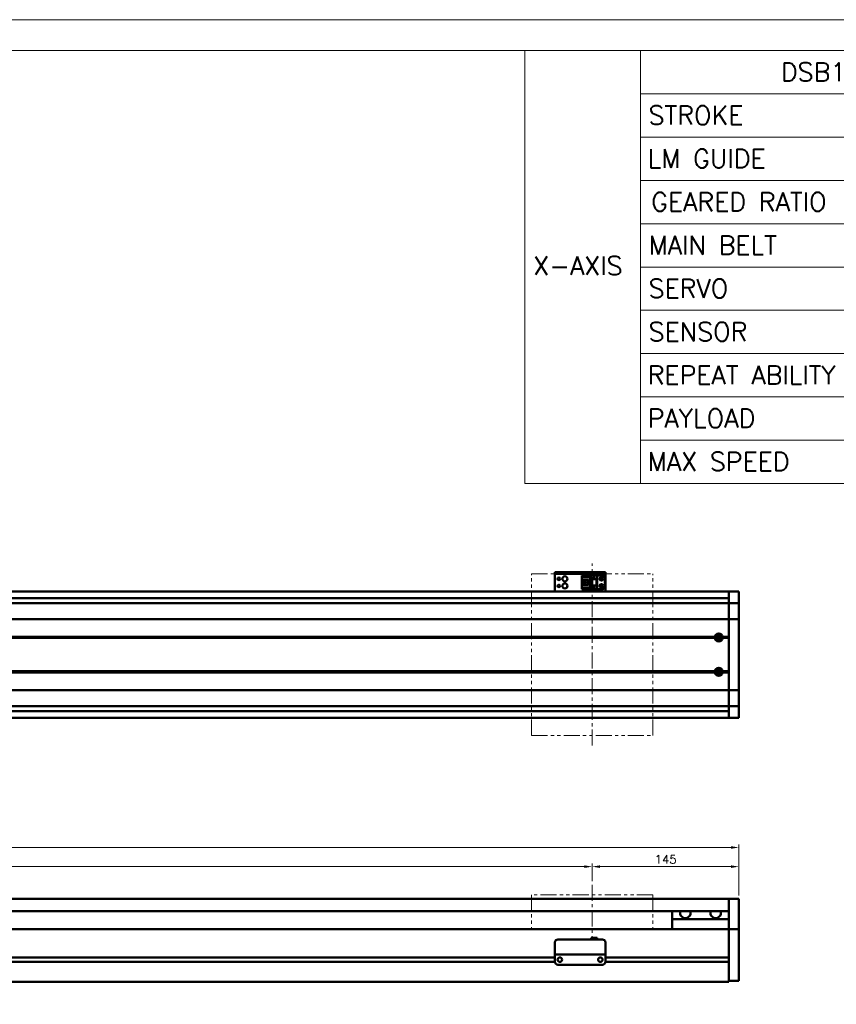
# Model space of a CAD drawing. Header units: millimetres. Extents: x 46891 to 51115, y 6223 to 10345.
# Tile 6 of 7: x 49839 to 50646, y 9372 to 10345. Entities that reach past the tile are written whole.
import ezdxf

# ---------------------------------------------------------------- set-up
doc = ezdxf.new("R2010")
doc.units = ezdxf.units.MM
doc.header["$LTSCALE"] = 0.5
doc.linetypes.add('CENTER', pattern=[50.8, 31.75, -6.35, 6.35, -6.35])
doc.linetypes.add('PHANTOM', pattern=[63.5, 31.75, -6.35, 6.35, -6.35, 6.35, -6.35])
doc.layers.get('0').update_dxf_attribs({"lineweight": 20})
doc.layers.add('1', color=1, linetype='CENTER', lineweight=13)
doc.layers.add('외형선(ISO)', color=7, linetype='Continuous', lineweight=50)
doc.styles.add('DSR TEXT', font='romans.shx', dxfattribs={"bigfont": 'whgtxt.shx'})
doc.styles.get("Standard").update_dxf_attribs({"font": 'romans.shx', "bigfont": 'whgtxt.shx'})
doc.dimstyles.new('DSR', dxfattribs={"dimscale": 2, "dimtxt": 3, "dimasz": 3, "dimexe": 0.5, "dimexo": 0.5, "dimgap": 0.5, "dimtad": 1, "dimdsep": 46, "dimtxsty": 'Standard', "dimcen": 2.5, "dimclrd": 4, "dimclre": 4, "dimclrt": 2, "dimadec": 0, "dimazin": 2, "dimtfac": 1, "dimtmove": 0, "dimatfit": 3, "dimfxl": 0, "dimlwd": -1, "dimlwe": -1, "dimarcsym": 0})

# ---------------------------------------------------------------- blocks, each defined once
blk = doc.blocks.new('A$C1C1952E1')
for p, q in [((293, 292), (293, 222)), ((311.67, 292), (311.67, 222)), ((311.67, 285), (415, 285)), ((311.67, 278), (415, 278)), ((311.67, 271), (415, 271)), ((311.67, 264), (415, 264)), ((311.67, 257), (415, 257)), ((311.67, 250), (415, 250)), ((311.67, 243), (415, 243)), ((311.67, 236), (415, 236)), ((311.67, 229), (415, 229)), ((293, 222), (415, 222))]:
    blk.add_line(p, q)
at = {"color": 1}
blk.add_lwpolyline([(0, 0), (420, 0), (420, 297), (0, 297)], close=True, dxfattribs=at)
at = {"color": 3}
blk.add_lwpolyline([(5, 5), (415, 5), (415, 292), (5, 292)], close=True, dxfattribs=at)
blk = doc.blocks.new('*D112')
at = {"color": 1, "linetype": 'ByBlock'}
for p, q in [((48905.21, 9493.37), (48905.21, 9510.77)), ((48913.01, 9507.77), (50397.41, 9507.77)), ((50405.21, 9493.37), (50405.21, 9510.77))]:
    blk.add_line(p, q, dxfattribs=at)
at = {"color": 1}
for points in [[(48913.01, 9509.07), (48913.01, 9506.47), (48905.21, 9507.77)], [(50397.41, 9509.07), (50397.41, 9506.47), (50405.21, 9507.77)]]:
    blk.add_solid(points, dxfattribs=at)
at = {"layer": 'Defpoints', "color": 0}
for p in [(50405.21, 9507.77), (48905.21, 9489.77), (50405.21, 9489.77)]:
    blk.add_point(p, dxfattribs=at)
at = {"color": 3, "insert": (49655.21, 9514.97), "char_height": 8.4, "attachment_point": 5, "style": 'DSR TEXT'}
blk.add_mtext('STROKE : 1500', dxfattribs=at)
blk = doc.blocks.new('*D113')
at = {"color": 1, "linetype": 'ByBlock'}
for p, q in [((50405.21, 9493.37), (50405.21, 9510.77)), ((50413.01, 9507.77), (50542.41, 9507.77)), ((50550.21, 9479.37), (50550.21, 9510.77))]:
    blk.add_line(p, q, dxfattribs=at)
at = {"color": 1}
for points in [[(50413.01, 9509.07), (50413.01, 9506.47), (50405.21, 9507.77)], [(50542.41, 9509.07), (50542.41, 9506.47), (50550.21, 9507.77)]]:
    blk.add_solid(points, dxfattribs=at)
at = {"layer": 'Defpoints', "color": 0}
for p in [(50550.21, 9507.77), (50405.21, 9489.77), (50550.21, 9475.77)]:
    blk.add_point(p, dxfattribs=at)
at = {"color": 3, "insert": (50477.71, 9514.97), "char_height": 8.4, "attachment_point": 5, "style": 'DSR TEXT'}
blk.add_mtext('145', dxfattribs=at)
blk = doc.blocks.new('*D110')
at = {"color": 1, "linetype": 'ByBlock'}
for p, q in [((48750.21, 9479.37), (48750.21, 9529.72)), ((50542.41, 9526.72), (48758.01, 9526.72)), ((50550.21, 9479.37), (50550.21, 9529.72))]:
    blk.add_line(p, q, dxfattribs=at)
at = {"color": 1}
for points in [[(48758.01, 9528.02), (48758.01, 9525.42), (48750.21, 9526.72)], [(50542.41, 9528.02), (50542.41, 9525.42), (50550.21, 9526.72)]]:
    blk.add_solid(points, dxfattribs=at)
at = {"layer": 'Defpoints', "color": 0}
for p in [(48750.21, 9526.72), (48750.21, 9475.77), (50550.21, 9475.77)]:
    blk.add_point(p, dxfattribs=at)
at = {"color": 3, "insert": (49650.21, 9533.92), "char_height": 8.4, "attachment_point": 5, "style": 'DSR TEXT'}
blk.add_mtext('1800', dxfattribs=at)

msp = doc.modelspace()

# ---------------------------------------------------------------- linework, layer by layer
at = {"color": 6, "linetype": 'PHANTOM'}
for p, q in [((50345.2079, 9797.42829), (50465.2079, 9797.42829)), ((50345.2079, 9637.42829), (50345.2079, 9797.42829)), ((50465.2079, 9637.42829), (50465.2079, 9797.42829)), ((50345.2079, 9637.42829), (50465.2079, 9637.42829)), ((50465.2079, 9479.77071), (50345.2079, 9479.77071)), ((50345.2079, 9479.77071), (50345.2079, 9445.77071)), ((50465.2079, 9479.77071), (50465.2079, 9445.77071))]:
    msp.add_line(p, q, dxfattribs=at)
at = {"layer": '1'}
for p, q in [((50405.2079, 9627.42829), (50405.2079, 9807.42829)), ((50405.2079, 9489.77071), (50405.2079, 9435.77071))]:
    msp.add_line(p, q, dxfattribs=at)
at = {"layer": '외형선(ISO)'}
for p, q in [((50368.2079, 9798.92827), (50368.2079, 9798.92825)), ((50368.2079, 9798.92827), (50418.2079, 9798.92827)), ((50368.2079, 9797.32825), (50368.2079, 9798.92825)), ((50368.2079, 9797.32825), (50368.2079, 9796.82827)), ((50368.2079, 9796.82827), (50368.2079, 9781.92827)), ((50371.2079, 9798.92824), (50415.2079, 9798.92824)), ((50371.2079, 9797.32824), (50415.2079, 9797.32824)), ((50418.2079, 9798.92825), (50418.2079, 9797.32825)), ((50418.2079, 9796.82827), (50418.2079, 9797.32825)), ((50418.2079, 9781.92827), (50418.2079, 9796.82827)), ((50395.0079, 9795.62829), (50410.2079, 9795.62829)), ((50395.0079, 9795.62828), (50395.0079, 9794.82828)), ((50395.0079, 9795.62828), (50404.2079, 9795.62828)), ((50395.0079, 9794.82828), (50403.3079, 9794.82828)), ((50395.0079, 9794.82828), (50395.0079, 9794.32828)), ((50395.0079, 9791.72828), (50395.0079, 9794.32828)), ((50395.0079, 9794.32828), (50402.8079, 9794.32828)), ((50395.0079, 9786.12828), (50395.0079, 9791.72828)), ((50395.0079, 9791.72828), (50401.2079, 9791.72828)), ((50396.3079, 9791.72828), (50396.3079, 9786.12828)), ((50396.8079, 9791.72828), (50396.8079, 9791.37828)), ((50396.8079, 9786.47828), (50396.8079, 9791.37828)), ((50396.8079, 9791.37828), (50401.2079, 9791.37828)), ((50397.7679, 9788.12828), (50397.7679, 9789.72828)), ((50397.7679, 9789.72828), (50399.6079, 9789.72828)), ((50399.6079, 9788.12828), (50397.7679, 9788.12828)), ((50399.6079, 9789.72828), (50399.6079, 9788.12828)), ((50401.2079, 9791.72828), (50401.2079, 9786.12828)), ((50403.3079, 9794.82828), (50402.8079, 9794.32828)), ((50402.8079, 9794.32828), (50402.8079, 9783.52828)), ((50403.3079, 9794.82828), (50403.3079, 9783.02828)), ((50404.2079, 9791.92826), (50404.2079, 9795.62826)), ((50404.2079, 9795.62826), (50410.2079, 9795.62826)), ((50404.2079, 9791.92826), (50404.2079, 9785.92828)), ((50404.2079, 9791.92826), (50410.2079, 9791.92826)), ((50404.7079, 9791.92826), (50404.7079, 9785.92828)), ((50405.0079, 9785.92828), (50405.0079, 9791.92826)), ((50406.6079, 9793.32826), (50407.2079, 9794.52826)), ((50406.8079, 9793.32826), (50406.6079, 9793.32826)), ((50406.8079, 9792.92826), (50406.8079, 9793.32826)), ((50407.6079, 9792.92826), (50406.8079, 9792.92826)), ((50407.2079, 9794.52826), (50407.8079, 9793.32826)), ((50407.6079, 9793.32826), (50407.6079, 9792.92826)), ((50407.8079, 9793.32826), (50407.6079, 9793.32826)), ((50409.4079, 9791.92826), (50409.4079, 9785.92828)), ((50409.7079, 9785.92828), (50409.7079, 9791.92826)), ((50415.7079, 9795.62828), (50410.2079, 9795.62828)), ((50410.2079, 9795.62826), (50410.2079, 9795.62828)), ((50410.2079, 9791.92826), (50410.2079, 9795.62826)), ((50410.2079, 9791.92826), (50410.2079, 9785.92828)), ((50417.7079, 9784.22828), (50417.7079, 9793.62828)), ((50540.2079, 9779.92829), (48965.2079, 9779.92829)), ((50368.2079, 9779.92829), (50368.2079, 9781.92827)), ((50395.0079, 9783.52828), (50395.0079, 9786.12828)), ((50401.2079, 9786.12828), (50395.0079, 9786.12828)), ((50395.0079, 9783.52828), (50395.0079, 9783.02828)), ((50402.8079, 9783.52828), (50395.0079, 9783.52828)), ((50395.0079, 9783.02828), (50395.0079, 9782.22828)), ((50403.3079, 9783.02828), (50395.0079, 9783.02828)), ((50395.0079, 9782.22828), (50404.2079, 9782.22828)), ((50396.8079, 9786.47828), (50396.8079, 9786.12828)), ((50401.2079, 9786.47828), (50396.8079, 9786.47828)), ((50403.3079, 9783.02828), (50402.8079, 9783.52828)), ((50404.7079, 9785.92828), (50404.2079, 9785.92828)), ((50404.2079, 9782.22826), (50404.2079, 9785.92826)), ((50404.2079, 9785.92826), (50410.2079, 9785.92826)), ((50404.2079, 9782.22826), (50410.2079, 9782.22826)), ((50404.7079, 9785.92828), (50405.0079, 9785.92828)), ((50405.0079, 9785.92828), (50409.4079, 9785.92828)), ((50406.6079, 9783.72826), (50407.2079, 9784.92826)), ((50406.8079, 9783.72826), (50406.6079, 9783.72826)), ((50406.8079, 9783.32826), (50406.8079, 9783.72826)), ((50407.6079, 9783.32826), (50406.8079, 9783.32826)), ((50407.2079, 9784.92826), (50407.8079, 9783.72826)), ((50407.6079, 9783.72826), (50407.6079, 9783.32826)), ((50407.8079, 9783.72826), (50407.6079, 9783.72826)), ((50409.4079, 9785.92828), (50409.7079, 9785.92828)), ((50410.2079, 9785.92828), (50409.7079, 9785.92828)), ((50410.2079, 9782.22826), (50410.2079, 9785.92826)), ((50415.7079, 9782.22828), (50410.2079, 9782.22828)), ((50418.2079, 9781.92827), (50418.2079, 9779.92829)), ((50540.2079, 9779.92829), (50540.2079, 9776.92829)), ((50540.2079, 9776.92829), (50540.2079, 9779.92829)), ((50540.2079, 9779.92829), (50550.2079, 9779.92829)), ((50540.2079, 9775.06812), (50540.2079, 9776.92829)), ((50540.2079, 9776.92829), (50540.2079, 9775.06812)), ((50550.2079, 9779.92829), (50550.2079, 9776.92829)), ((50550.2079, 9775.06812), (50550.2079, 9776.92829)), ((48760.2079, 9768.42829), (50540.2079, 9768.42829)), ((50540.2079, 9773.42829), (48965.2079, 9773.42829)), ((50540.2079, 9775.06812), (50540.2079, 9774.16016)), ((50540.2079, 9774.16016), (50540.2079, 9768.88849)), ((50540.2079, 9768.88849), (50540.2079, 9768.42829)), ((50540.2079, 9765.71979), (50540.2079, 9768.42829)), ((50540.2079, 9768.42829), (50550.2079, 9768.42829)), ((50540.2079, 9768.42829), (50540.2079, 9765.71979)), ((50550.2079, 9774.16016), (50550.2079, 9775.06812)), ((50550.2079, 9768.88849), (50550.2079, 9774.16016)), ((50550.2079, 9768.42829), (50550.2079, 9768.88849)), ((50550.2079, 9768.42829), (50550.2079, 9765.71979)), ((50540.2079, 9753.11979), (50540.2079, 9765.71979)), ((50540.2079, 9765.71979), (50540.2079, 9753.11979)), ((50550.2079, 9765.71979), (50550.2079, 9753.11979)), ((48760.2079, 9752.6557), (50540.2079, 9752.6557)), ((50540.2079, 9753.11979), (50540.2079, 9752.6557)), ((50540.2079, 9752.6557), (50540.2079, 9753.11979)), ((50540.2079, 9750.6557), (50540.2079, 9752.6557)), ((50540.2079, 9752.6557), (50550.2079, 9752.6557)), ((50540.2079, 9752.6557), (50540.2079, 9750.6557)), ((50540.2079, 9750.6557), (50540.2079, 9684.20088)), ((50540.2079, 9734.92829), (50540.2079, 9750.6557)), ((50550.2079, 9752.6557), (50550.2079, 9753.11979)), ((50550.2079, 9752.6557), (50550.2079, 9750.6557)), ((50550.2079, 9684.20088), (50550.2079, 9750.6557)), ((48773.7079, 9734.42829), (50526.7079, 9734.42829)), ((48774.17653, 9734.92829), (50526.23927, 9734.92829)), ((48774.17653, 9733.92829), (50526.23927, 9733.92829)), ((50529.64824, 9735.42829), (50528.93211, 9735.42829)), ((50529.64824, 9732.90697), (50529.64824, 9735.94961)), ((50533.7079, 9734.42829), (50540.2079, 9734.42829)), ((50534.17653, 9734.92829), (50540.2079, 9734.92829)), ((50534.17653, 9733.92829), (50540.2079, 9733.92829)), ((50540.2079, 9700.92829), (50540.2079, 9733.92829)), ((48773.7079, 9700.42829), (50526.7079, 9700.42829)), ((48774.17653, 9700.92829), (50526.23927, 9700.92829)), ((48774.17653, 9699.92829), (50526.23927, 9699.92829)), ((50529.64824, 9699.42829), (50528.93211, 9699.42829)), ((50529.64824, 9698.90697), (50529.64824, 9701.94961)), ((50533.7079, 9700.42829), (50540.2079, 9700.42829)), ((50534.17653, 9700.92829), (50540.2079, 9700.92829)), ((50534.17653, 9699.92829), (50540.2079, 9699.92829)), ((50540.2079, 9684.20088), (50540.2079, 9699.92829)), ((48760.2079, 9682.20088), (50540.2079, 9682.20088)), ((50540.2079, 9682.20088), (50540.2079, 9684.20088)), ((50540.2079, 9684.20088), (50540.2079, 9682.20088)), ((50540.2079, 9682.20088), (50540.2079, 9681.73679)), ((50540.2079, 9682.20088), (50550.2079, 9682.20088)), ((50540.2079, 9681.73679), (50540.2079, 9682.20088)), ((50540.2079, 9669.13679), (50540.2079, 9681.73679)), ((50540.2079, 9681.73679), (50540.2079, 9669.13679)), ((50550.2079, 9684.20088), (50550.2079, 9682.20088)), ((50550.2079, 9681.73679), (50550.2079, 9682.20088)), ((50550.2079, 9681.73679), (50550.2079, 9669.13679)), ((48760.2079, 9666.42829), (50540.2079, 9666.42829)), ((50540.2079, 9661.42829), (48965.2079, 9661.42829)), ((50540.2079, 9666.42829), (50540.2079, 9669.13679)), ((50540.2079, 9669.13679), (50540.2079, 9666.42829)), ((50540.2079, 9666.42829), (50540.2079, 9665.96809)), ((50540.2079, 9666.42829), (50550.2079, 9666.42829)), ((50540.2079, 9665.96809), (50540.2079, 9660.69642)), ((50540.2079, 9660.69642), (50540.2079, 9659.78846)), ((50550.2079, 9669.13679), (50550.2079, 9666.42829)), ((50550.2079, 9665.96809), (50550.2079, 9666.42829)), ((50550.2079, 9660.69642), (50550.2079, 9665.96809)), ((50550.2079, 9659.78846), (50550.2079, 9660.69642)), ((50540.2079, 9654.92829), (48965.2079, 9654.92829)), ((50540.2079, 9657.92829), (50540.2079, 9659.78846)), ((50540.2079, 9659.78846), (50540.2079, 9657.92829)), ((50540.2079, 9657.92829), (50540.2079, 9654.92829)), ((50540.2079, 9654.92829), (50540.2079, 9657.92829)), ((50540.2079, 9654.92829), (50550.2079, 9654.92829)), ((50550.2079, 9657.92829), (50550.2079, 9659.78846)), ((50550.2079, 9657.92829), (50550.2079, 9654.92829)), ((48965.2079, 9475.77071), (50540.2079, 9475.77071)), ((50540.2079, 9475.77071), (50540.2079, 9473.77071)), ((50540.2079, 9475.77071), (50550.2079, 9475.77071)), ((50540.2079, 9473.77071), (50540.2079, 9475.77071)), ((50550.2079, 9473.77071), (50550.2079, 9475.77071)), ((50540.2079, 9472.98619), (50540.2079, 9473.77071)), ((50540.2079, 9473.77071), (50540.2079, 9472.98619)), ((50540.2079, 9472.48749), (50540.2079, 9472.98619)), ((50540.2079, 9472.98619), (50540.2079, 9472.48749)), ((50540.2079, 9472.48749), (50540.2079, 9471.41901)), ((50540.2079, 9471.41901), (50540.2079, 9472.48749)), ((50540.2079, 9471.41901), (50540.2079, 9468.4332)), ((50540.2079, 9468.4332), (50540.2079, 9471.41901)), ((50540.2079, 9459.8689), (50540.2079, 9468.4332)), ((50540.2079, 9468.4332), (50540.2079, 9464.27071)), ((50550.2079, 9473.77071), (50550.2079, 9472.98619)), ((50550.2079, 9472.98619), (50550.2079, 9472.48749)), ((50550.2079, 9471.41901), (50550.2079, 9472.48749)), ((50550.2079, 9468.4332), (50550.2079, 9471.41901)), ((50550.2079, 9468.4332), (50550.2079, 9459.8689)), ((48965.2079, 9463.77071), (50540.2079, 9463.77071)), ((50484.2079, 9455.77071), (50484.2079, 9463.77071)), ((50540.2079, 9455.77071), (50484.2079, 9455.77071)), ((50484.2079, 9445.77071), (50484.2079, 9455.77071)), ((50540.2079, 9457.77361), (50540.2079, 9459.8689)), ((50540.2079, 9446.35166), (50540.2079, 9457.77361)), ((50550.2079, 9459.8689), (50550.2079, 9457.77361)), ((50550.2079, 9457.77361), (50550.2079, 9446.35166)), ((50540.2079, 9445.77071), (48910.2079, 9445.77071)), ((50540.2079, 9445.77071), (50540.2079, 9446.35166)), ((50540.2079, 9442.77071), (50540.2079, 9445.77071)), ((50540.2079, 9445.77071), (50540.2079, 9442.77071)), ((50540.2079, 9445.77071), (50550.2079, 9445.77071)), ((50550.2079, 9446.35166), (50550.2079, 9445.77071)), ((50550.2079, 9442.77071), (50550.2079, 9445.77071)), ((50404.2079, 9437.27087), (50404.2079, 9435.77087)), ((50404.2079, 9437.27087), (50410.2079, 9437.27087)), ((50410.2079, 9437.27087), (50410.2079, 9435.77087)), ((50540.2079, 9442.77071), (50540.2079, 9418.22071)), ((50540.2079, 9400.01336), (50540.2079, 9442.77071)), ((50550.2079, 9442.77071), (50550.2079, 9400.01336)), ((50368.2079, 9422.77087), (50368.2079, 9432.77087)), ((50371.2079, 9435.77087), (50415.2079, 9435.77087)), ((50418.2079, 9432.77087), (50418.2079, 9422.77087)), ((50368.2079, 9418.02071), (48964.2079, 9418.02071)), ((50368.2079, 9418.02071), (48964.2079, 9418.02071)), ((50368.2079, 9422.77087), (50368.2079, 9420.77087)), ((50368.2079, 9420.77084), (50368.2079, 9420.77087)), ((50368.2079, 9420.77087), (50418.2079, 9420.77087)), ((50368.2079, 9420.27084), (50368.2079, 9420.77084)), ((50368.2079, 9420.77084), (50370.9784, 9420.77084)), ((50368.2079, 9413.77084), (50368.2079, 9420.27084)), ((50373.23124, 9418.02071), (50373.18456, 9418.02071)), ((50373.4374, 9420.77084), (50375.7079, 9420.77084)), ((50380.7079, 9420.77084), (50405.7079, 9420.77084)), ((50410.7079, 9420.77084), (50412.9784, 9420.77084)), ((50413.23124, 9418.02071), (50413.18456, 9418.02071)), ((50415.4374, 9420.77084), (50418.2079, 9420.77084)), ((50418.2079, 9420.77087), (50418.2079, 9422.77087)), ((50418.2079, 9420.77087), (50418.2079, 9420.77084)), ((50418.2079, 9420.77084), (50418.2079, 9420.27084)), ((50418.2079, 9420.27084), (50418.2079, 9413.77084)), ((50540.2079, 9418.02071), (50418.2079, 9418.02071)), ((50368.21834, 9413.52071), (48964.19745, 9413.52071)), ((50368.21834, 9413.52071), (48964.19745, 9413.52071)), ((50371.2079, 9410.77084), (50415.2079, 9410.77084)), ((50540.2079, 9413.52071), (50418.19745, 9413.52071)), ((50540.2079, 9413.32071), (50540.2079, 9400.01336)), ((50540.2079, 9397.89204), (50540.2079, 9400.01336)), ((50540.2079, 9400.01336), (50540.2079, 9397.89204)), ((50540.2079, 9397.89204), (50540.2079, 9393.77071)), ((50540.2079, 9394.77071), (50540.2079, 9397.89204)), ((50550.2079, 9397.89204), (50550.2079, 9400.01336)), ((50550.2079, 9397.89204), (50550.2079, 9394.77071)), ((48760.2079, 9393.77071), (50540.2079, 9393.77071)), ((50540.2079, 9394.77071), (50550.2079, 9394.77071))]:
    msp.add_line(p, q, dxfattribs=at)
for centre, radius in [((50372.2079, 9792.42829), 1.2295), ((50372.2079, 9785.42829), 1.2295), ((50378.2079, 9792.42829), 2.5), ((50378.2079, 9785.42829), 2.5), ((50414.2079, 9792.42828), 1.75), ((50414.2079, 9785.42828), 1.75), ((50414.2079, 9792.42829), 1.2295), ((50414.2079, 9785.42829), 1.2295), ((50530.2079, 9734.42829), 2.25), ((50530.2079, 9734.42829), 1.621), ((50530.2079, 9700.42829), 2.25), ((50530.2079, 9700.42829), 1.621), ((50373.2079, 9415.77084), 2.25), ((50413.2079, 9415.77084), 2.25)]:
    msp.add_circle(centre, radius, dxfattribs=at)
for centre, radius, start, end in [((50415.7079, 9793.62828), 2, 0, 90), ((50415.7079, 9784.22828), 2, 270, 0), ((50530.2079, 9734.42829), 4, 7.18075572, 172.81924428), ((50530.2079, 9734.42829), 4, 187.18075578, 352.81924422), ((50530.2079, 9700.42829), 4, 7.18075578, 172.81924422), ((50530.2079, 9700.42829), 4, 187.18075578, 352.81924422), ((50371.2079, 9432.77087), 3, 90, 180), ((50415.2079, 9432.77087), 3, 0, 90), ((50371.2079, 9413.77084), 3, 180, 270), ((50415.2079, 9413.77084), 3, 270, 0)]:
    msp.add_arc(centre, radius, start, end, dxfattribs=at)
at = {"layer": '외형선(ISO)', "extrusion": (0, 0, -1)}
for centre, major_axis, start_param, end_param in [((50371.2079, 9798.92825), (-3, 0), 4.712389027, 6.283185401), ((50371.2079, 9797.32825), (-3, 0), 4.71238898, 6.283185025), ((50415.2079, 9798.92825), (3, 0), 0, 1.570796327), ((50415.2079, 9797.32825), (3, 0), 0.000000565, 1.570796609)]:
    msp.add_ellipse(centre, major_axis=major_axis, ratio=0.00001, start_param=start_param, end_param=end_param, dxfattribs=at)
at = {"layer": '외형선(ISO)'}
for centre, major_axis, ratio, start_param, end_param in [((50497.2079, 9461.77071), (5.25, 0), 0.923076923, 2.716178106, 6.708599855), ((50527.2079, 9461.77071), (5.25, 0), 0.923076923, 2.716178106, 6.708599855), ((50372.2079, 9420.77086), (-1.2295, 0), 0.00001, 3.138702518, 6.280295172), ((50378.2079, 9420.77086), (-2.5, 0), 0.00001, 3.141592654, 6.283185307), ((50408.2079, 9420.77086), (-2.5, 0), 0.00001, 3.141592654, 6.283185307), ((50414.2079, 9420.77086), (-1.2295, 0), 0.00001, 3.140629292, 6.282221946)]:
    msp.add_ellipse(centre, major_axis=major_axis, ratio=ratio, start_param=start_param, end_param=end_param, dxfattribs=at)
for points in [[(50526.23927, 9734.92829), (50526.47359, 9734.6626), (50526.7079, 9734.42829)], [(50526.7079, 9734.42829), (50526.47359, 9734.19398), (50526.23927, 9733.92829)], [(50533.7079, 9734.42829), (50533.94221, 9734.6626), (50534.17653, 9734.92829)], [(50534.17653, 9733.92829), (50533.94221, 9734.19398), (50533.7079, 9734.42829)], [(50526.23927, 9700.92829), (50526.47359, 9700.6626), (50526.7079, 9700.42829)], [(50526.7079, 9700.42829), (50526.47359, 9700.19398), (50526.23927, 9699.92829)], [(50533.7079, 9700.42829), (50533.94221, 9700.6626), (50534.17653, 9700.92829)], [(50534.17653, 9699.92829), (50533.94221, 9700.19398), (50533.7079, 9700.42829)]]:
    msp.add_open_spline(points, degree=2, dxfattribs=at)

# ---------------------------------------------------------------- block references
at = {"xscale": 6.115824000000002, "yscale": 6.115824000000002, "zscale": 6.115824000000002}
msp.add_blockref('A$C1C1952E1', (48546.67132, 8528.99552), dxfattribs=at)

# ---------------------------------------------------------------- texts
at = {"color": 3, "style": 'DSR TEXT'}
for s, height, p in [('DSB125-R2G-W1500-L', 18.3800897, (50591.62584, 10284.47701)), ('STROKE', 18.38009, (50460.87773, 10241.66624)), ('LM GUIDE', 18.38009, (50460.00248, 10198.85547)), ('MAIN BELT', 18.38009, (50460.87773, 10113.23394)), ('X-AXIS', 18.38009, (50346.85013, 10092.89708)), ('SERVO', 18.38009, (50460.87773, 10070.42317)), ('SENSOR', 18.38009, (50460.87773, 10027.6124)), ('REPEAT ABILITY', 18.3800897, (50460.00248, 9984.80163)), ('PAYLOAD', 18.38009, (50460.00248, 9941.99086)), ('MAX SPEED', 18.38009, (50460.00248, 9899.1801))]:
    msp.add_text(s, height=height, dxfattribs=at).set_placement(p)
at = {"color": 3, "insert": (50463.50345, 10174.42479), "char_height": 18.3800897, "attachment_point": 1, "style": 'DSR TEXT'}
msp.add_mtext('GEARED RATIO', dxfattribs=at)

# ---------------------------------------------------------------- dimensions: what is measured, and where the dimension line sits
for base, p1, p2, picture, middle in [((48750.2079, 9526.7163), (50550.2079, 9475.77071), (48750.2079, 9475.77071), '*D110', (49650.2079, 9533.9163)), ((50550.2079, 9507.77256), (50405.2079, 9489.77071), (50550.2079, 9475.77071), '*D113', (50477.7079, 9514.97256))]:
    dim = msp.add_linear_dim(base=base, p1=p1, p2=p2, dimstyle='DSR', override={"dimscale": 3, "dimtxt": 2.8, "dimasz": 2.600136, "dimexe": 1, "dimexo": 1.2, "dimgap": 1, "dimdec": 4, "dimtxsty": 'DSR TEXT', "dimclrd": 1, "dimclre": 1, "dimclrt": 3, "dimtdec": 4, "dimtix": 1})
    dim.commit()
    dim.dimension.update_dxf_attribs({"geometry": picture, "text_midpoint": middle})
dim = msp.add_linear_dim(base=(50405.2079, 9507.77256), p1=(48905.2079, 9489.77071), p2=(50405.2079, 9489.77071), text='STROKE : <>', dimstyle='DSR', override={"dimscale": 3, "dimtxt": 2.8, "dimasz": 2.600136, "dimexe": 1, "dimexo": 1.2, "dimgap": 1, "dimdec": 4, "dimtxsty": 'DSR TEXT', "dimclrd": 1, "dimclre": 1, "dimclrt": 3, "dimtdec": 4, "dimtix": 1})
dim.commit()
dim.dimension.update_dxf_attribs({"geometry": '*D112', "text_midpoint": (49655.2079, 9514.97256)})

doc.saveas('drawing.dxf')
